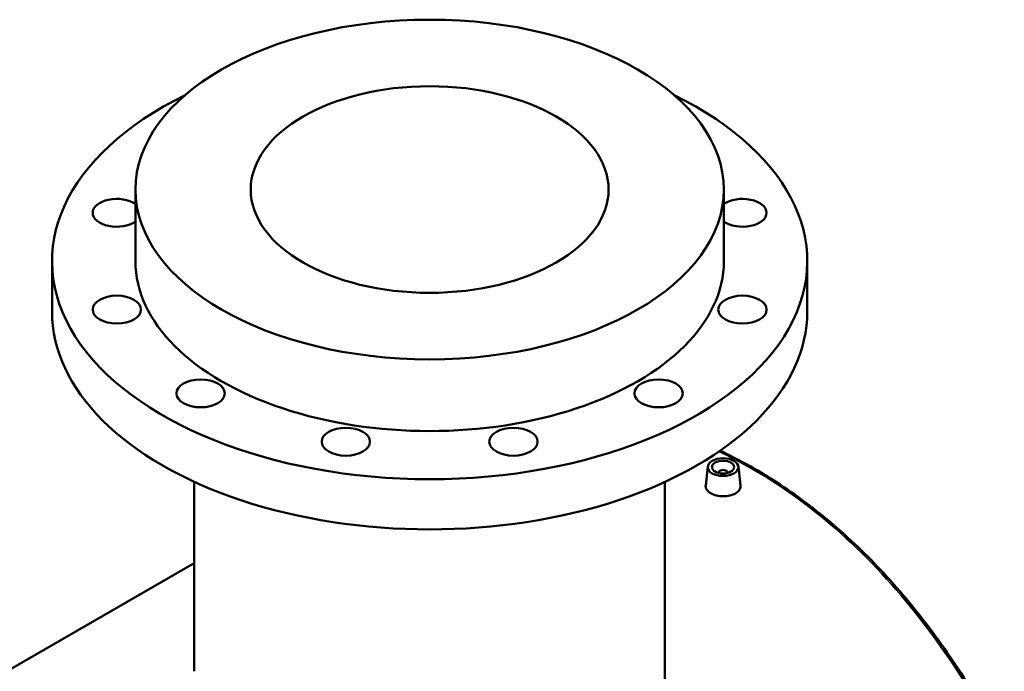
# Model space of a CAD drawing. Header units: millimetres. Extents: x -579 to 1117, y -250 to 903.
# Tile 10 of 10: x 668 to 1117, y 607 to 903. Entities that reach past the tile are written whole.
import ezdxf

# ---------------------------------------------------------------- set-up
doc = ezdxf.new("R2010")
doc.units = ezdxf.units.MM
doc.layers.add('Visible (ANSI)', color=7, linetype='Continuous', lineweight=50)
doc.layers.add('Visible Narrow (ANSI)', color=7, linetype='Continuous', lineweight=35)

msp = doc.modelspace()

# ---------------------------------------------------------------- linework, layer by layer
at = {"layer": 'Visible (ANSI)'}
for p, q in [((720.95, 793.41), (720.95, 826.07)), ((988.95, 793.41), (988.95, 826.07)), ((682.95, 770.55), (682.95, 793.41)), ((1026.95, 770.55), (1026.95, 793.41)), ((981.61, 699.85), (980.68, 691.18)), ((995.58, 699.85), (996.51, 691.19)), ((986.6, 696.95), (986.6, 697.15)), ((990.6, 696.95), (990.6, 697.15)), ((747.75, 606.58), (747.75, 692.89)), ((962.15, 606.58), (962.15, 692.89)), ((593.71, 566.94), (747.75, 655.88))]:
    msp.add_line(p, q, dxfattribs=at)
for centre, major_axis in [((854.95, 826.07), (134, 0)), ((854.95, 826.07), (81.5, 0)), ((712.48, 771.37), (11, 0)), ((997.43, 771.37), (-11, 0)), ((750.65, 733.2), (11, 0)), ((959.25, 733.2), (11, 0)), ((816.78, 711.16), (11, 0)), ((893.13, 711.16), (11, 0)), ((988.6, 699.6), (7, 0)), ((988.6, 699.6), (5, 0))]:
    msp.add_ellipse(centre, major_axis=major_axis, ratio=0.57735, dxfattribs=at)
for centre, major_axis, start_param, end_param in [((854.95, 793.41), (-172, 0), 5.416805, 10.291158), ((712.48, 815.46), (-11, 0), 3.832969, 8.733401), ((997.43, 815.46), (11, 0), 3.832969, 8.733401), ((854.95, 793.41), (-134, 0), 0, 3.141593), ((854.95, 770.55), (-172, 0), 0, 3.141593), ((988.6, 697.15), (-2, 0), 2.963882, 6.460896)]:
    msp.add_ellipse(centre, major_axis=major_axis, ratio=0.57735, start_param=start_param, end_param=end_param, dxfattribs=at)
for points, knots in [([(1116.7, 571.94), (1113.82, 577.44), (1110.85, 582.86), (1104.7, 593.48), (1101.53, 598.69), (1094.99, 608.88), (1091.63, 613.87), (1084.7, 623.59), (1081.15, 628.32), (1073.84, 637.52), (1070.1, 641.99), (1062.43, 650.63), (1058.5, 654.8), (1050.48, 662.84), (1046.38, 666.7), (1038.03, 674.1), (1033.78, 677.63), (1025.12, 684.35), (1020.72, 687.54), (1011.78, 693.55), (1007.25, 696.37), (998.08, 701.65), (993.43, 704.1), (988.24, 706.6), (987.73, 706.84), (987.23, 707.08)], [1.472067, 1.472067, 1.472067, 1.472067, 3.399605, 3.399605, 5.327144, 5.327144, 7.254682, 7.254682, 9.18222, 9.18222, 11.109759, 11.109759, 13.037297, 13.037297, 14.964836, 14.964836, 16.892374, 16.892374, 18.819913, 18.819913, 20.747451, 20.747451, 22.67499, 22.67499, 22.882363, 22.882363, 22.882363, 22.882363]), ([(994.21, 687.63), (993.5, 687.22), (992.61, 686.87), (990.66, 686.42), (989.59, 686.32), (987.6, 686.34), (986.54, 686.46), (984.59, 686.94), (983.69, 687.3), (982.29, 688.11), (981.67, 688.63), (980.86, 689.74), (980.66, 690.34), (980.66, 691), (980.67, 691.09), (980.68, 691.18)], [2.390268, 2.390268, 2.390268, 2.390268, 2.689087, 2.689087, 2.987906, 2.987906, 3.286654, 3.286654, 3.585402, 3.585402, 3.884149, 3.884149, 4.182897, 4.182897, 4.231343, 4.231343, 4.231343, 4.231343]), ([(996.51, 691.19), (996.52, 691.1), (996.53, 691), (996.53, 690.32), (996.33, 689.7), (995.52, 688.55), (994.91, 688.03), (994.21, 687.63)], [6.5244005, 6.5244005, 6.5244005, 6.5244005, 6.5731647, 6.5731647, 6.871984, 6.871984, 7.1708034, 7.1708034, 7.1708034, 7.1708034]), ([(962.15, 606.58), (962.15, 601.8), (961.52, 596.86), (958.83, 587.1), (956.77, 582.29), (951.32, 573.26), (947.92, 569.03), (940.04, 561.49), (935.55, 558.18), (930.75, 555.41)], [56.981012, 56.981012, 56.981012, 56.981012, 59.016532, 59.016532, 61.052052, 61.052052, 63.087572, 63.087572, 65.123092, 65.123092, 65.123092, 65.123092])]:
    msp.add_open_spline(points, degree=3, knots=knots, dxfattribs=at)
at = {"layer": 'Visible Narrow (ANSI)'}
msp.add_open_spline([(986.73, 706.74), (991.89, 704.29), (996.99, 701.61), (1002.03, 698.7), (1016.06, 690.6), (1029.56, 680.74), (1055.07, 657.89), (1067.08, 644.91), (1091.6, 613.51), (1103.71, 594.51), (1114.89, 573.47), (1115.3, 572.7), (1115.71, 571.93)], degree=3, knots=[-22.819932, -22.819932, -22.819932, -22.819932, -20.69626, -20.69626, -20.69626, -14.78168, -14.78168, -8.867105, -8.867105, -1.742727, -1.742727, -1.472067, -1.472067, -1.472067, -1.472067], dxfattribs=at)

doc.saveas('drawing.dxf')
